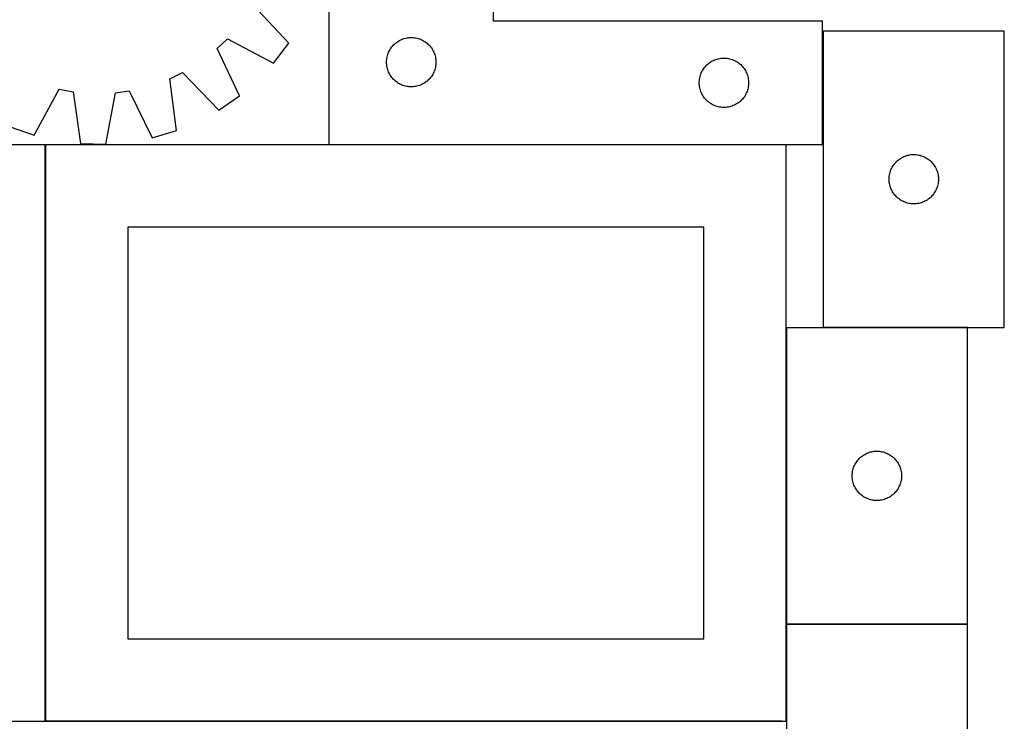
# Model space of a CAD drawing. Header units: millimetres. Extents: x 7 to 1493, y 7 to 2993.
# Tile 8 of 12: x 895 to 1493, y 1763 to 2189. Entities that reach past the tile are written whole.
import ezdxf

# ---------------------------------------------------------------- set-up
doc = ezdxf.new("R2010")
doc.units = ezdxf.units.MM
doc.layers.add('COMMON', color=5, linetype='CONTINUOUS', true_color=0x0000ff)
doc.layers.add('CUT', color=7, linetype='CONTINUOUS', true_color=0x000000)

msp = doc.modelspace()

# ---------------------------------------------------------------- linework, layer by layer
at = {"layer": 'COMMON'}
for p, q in [((910.617626, 1762.823825), (910.617626, 2112.823825)), ((1360.817626, 2001.772524), (1360.817626, 1821.772524)), ((1470.917627, 2001.872525), (1383.360281, 2001.872525)), ((1360.817626, 1821.572523), (1360.817626, 1762.823825)), ((1470.917627, 1821.672524), (1360.917627, 1821.672524)), ((1358.249577, 1762.723825), (910.717626, 1762.723825))]:
    msp.add_line(p, q, dxfattribs=at)
at = {"layer": 'CUT'}
for p, q in [((1082.980834, 2363.055924), (1082.980834, 2113.055924)), ((1182.980834, 2188.055924), (1182.980834, 2363.055924)), ((1058.676678, 2174.618736), (1036.858866, 2197.704615)), ((1382.980834, 2188.055924), (1182.980834, 2188.055924)), ((1382.980834, 2113.055924), (1382.980834, 2188.055924)), ((1129.535518, 2177.65489), (1130.291623, 2177.812893)), ((1130.291623, 2177.812893), (1131.054859, 2177.931764)), ((1131.054859, 2177.931764), (1131.823202, 2178.011187)), ((1131.823202, 2178.011187), (1132.594615, 2178.050951)), ((1132.594615, 2178.050951), (1133.367053, 2178.050951)), ((1133.367053, 2178.050951), (1134.138466, 2178.011187)), ((1134.138466, 2178.011187), (1134.906809, 2177.931764)), ((1134.906809, 2177.931764), (1135.670045, 2177.812893)), ((1135.670045, 2177.812893), (1136.42615, 2177.65489)), ((1383.360281, 2181.972525), (1383.360281, 2001.972525)), ((1493.360281, 2181.972525), (1383.360281, 2181.972525)), ((1493.360281, 2001.972525), (1493.360281, 2181.972525)), ((1015.103397, 2171.361373), (1021.302517, 2177.285077)), ((1021.302517, 2177.285077), (1049.352596, 2162.37978)), ((1049.352596, 2162.37978), (1058.676678, 2174.618736)), ((1120.755409, 2171.747241), (1121.219037, 2172.365066)), ((1121.219037, 2172.365066), (1121.713855, 2172.958206)), ((1121.713855, 2172.958206), (1122.238551, 2173.525086)), ((1122.238551, 2173.525086), (1122.791734, 2174.064205)), ((1122.791734, 2174.064205), (1123.371936, 2174.574131)), ((1123.371936, 2174.574131), (1123.97762, 2175.053513)), ((1123.97762, 2175.053513), (1124.607178, 2175.501079)), ((1124.607178, 2175.501079), (1125.258942, 2175.915643)), ((1125.258942, 2175.915643), (1125.931183, 2176.296106)), ((1125.931183, 2176.296106), (1126.622118, 2176.641458)), ((1126.622118, 2176.641458), (1127.329916, 2176.950784)), ((1127.329916, 2176.950784), (1128.052698, 2177.223263)), ((1128.052698, 2177.223263), (1128.78855, 2177.458172)), ((1128.78855, 2177.458172), (1129.535518, 2177.65489)), ((1136.42615, 2177.65489), (1137.173119, 2177.458172)), ((1137.173119, 2177.458172), (1137.90897, 2177.223263)), ((1137.90897, 2177.223263), (1138.631752, 2176.950784)), ((1138.631752, 2176.950784), (1139.33955, 2176.641458)), ((1139.33955, 2176.641458), (1140.030485, 2176.296106)), ((1140.030485, 2176.296106), (1140.702726, 2175.915643)), ((1140.702726, 2175.915643), (1141.35449, 2175.501079)), ((1141.35449, 2175.501079), (1141.984048, 2175.053513)), ((1141.984048, 2175.053513), (1142.589732, 2174.574131)), ((1142.589732, 2174.574131), (1143.169934, 2174.064205)), ((1143.169934, 2174.064205), (1143.723117, 2173.525086)), ((1143.723117, 2173.525086), (1144.247813, 2172.958206)), ((1144.247813, 2172.958206), (1144.742631, 2172.365066)), ((1144.742631, 2172.365066), (1145.206259, 2171.747241)), ((1028.71944, 2142.663322), (1015.103397, 2171.361373)), ((1118.159516, 2165.364283), (1118.297999, 2166.124205)), ((1118.297999, 2166.124205), (1118.475418, 2166.875991)), ((1118.475418, 2166.875991), (1118.691303, 2167.617647)), ((1118.691303, 2167.617647), (1118.945082, 2168.347205)), ((1118.945082, 2168.347205), (1119.236081, 2169.062733)), ((1119.236081, 2169.062733), (1119.563528, 2169.762331)), ((1119.563528, 2169.762331), (1119.926555, 2170.444145)), ((1119.926555, 2170.444145), (1120.324201, 2171.106367)), ((1120.324201, 2171.106367), (1120.755409, 2171.747241)), ((1145.206259, 2171.747241), (1145.637467, 2171.106367)), ((1145.637467, 2171.106367), (1146.035113, 2170.444145)), ((1146.035113, 2170.444145), (1146.39814, 2169.762331)), ((1146.39814, 2169.762331), (1146.725588, 2169.062733)), ((1146.725588, 2169.062733), (1147.016586, 2168.347205)), ((1147.016586, 2168.347205), (1147.270365, 2167.617647)), ((1147.270365, 2167.617647), (1147.48625, 2166.875991)), ((1147.48625, 2166.875991), (1147.663669, 2166.124205)), ((1147.663669, 2166.124205), (1147.802153, 2165.364283)), ((1117.980834, 2163.055924), (1118.000723, 2163.828105)), ((1118.000723, 2162.283743), (1117.980834, 2163.055924)), ((1118.000723, 2163.828105), (1118.060336, 2164.598239)), ((1118.060336, 2161.513609), (1118.000723, 2162.283743)), ((1118.060336, 2164.598239), (1118.159516, 2165.364283)), ((1118.159516, 2160.747565), (1118.060336, 2161.513609)), ((1118.297999, 2159.987643), (1118.159516, 2160.747565)), ((1118.475418, 2159.235857), (1118.297999, 2159.987643)), ((1147.663669, 2159.987643), (1147.48625, 2159.235857)), ((1147.802153, 2160.747565), (1147.663669, 2159.987643)), ((1147.802153, 2165.364283), (1147.901332, 2164.598239)), ((1147.901332, 2161.513609), (1147.802153, 2160.747565)), ((1147.901332, 2164.598239), (1147.960945, 2163.828105)), ((1147.960945, 2162.283743), (1147.901332, 2161.513609)), ((1147.960945, 2163.828105), (1147.980834, 2163.055924)), ((1147.980834, 2163.055924), (1147.960945, 2162.283743)), ((1310.755409, 2159.247241), (1311.219037, 2159.865066)), ((1311.219037, 2159.865066), (1311.713855, 2160.458206)), ((1311.713855, 2160.458206), (1312.238551, 2161.025086)), ((1312.238551, 2161.025086), (1312.791734, 2161.564205)), ((1312.791734, 2161.564205), (1313.371936, 2162.074131)), ((1313.371936, 2162.074131), (1313.97762, 2162.553513)), ((1313.97762, 2162.553513), (1314.607178, 2163.001079)), ((1314.607178, 2163.001079), (1315.258942, 2163.415643)), ((1315.258942, 2163.415643), (1315.931183, 2163.796106)), ((1315.931183, 2163.796106), (1316.622118, 2164.141458)), ((1316.622118, 2164.141458), (1317.329916, 2164.450784)), ((1317.329916, 2164.450784), (1318.052698, 2164.723263)), ((1318.052698, 2164.723263), (1318.78855, 2164.958172)), ((1318.78855, 2164.958172), (1319.535518, 2165.15489)), ((1319.535518, 2165.15489), (1320.291623, 2165.312893)), ((1320.291623, 2165.312893), (1321.054859, 2165.431764)), ((1321.054859, 2165.431764), (1321.823202, 2165.511187)), ((1321.823202, 2165.511187), (1322.594615, 2165.550951)), ((1322.594615, 2165.550951), (1323.367053, 2165.550951)), ((1323.367053, 2165.550951), (1324.138466, 2165.511187)), ((1324.138466, 2165.511187), (1324.906809, 2165.431764)), ((1324.906809, 2165.431764), (1325.670045, 2165.312893)), ((1325.670045, 2165.312893), (1326.42615, 2165.15489)), ((1326.42615, 2165.15489), (1327.173119, 2164.958172)), ((1327.173119, 2164.958172), (1327.90897, 2164.723263)), ((1327.90897, 2164.723263), (1328.631752, 2164.450784)), ((1328.631752, 2164.450784), (1329.33955, 2164.141458)), ((1329.33955, 2164.141458), (1330.030485, 2163.796106)), ((1330.030485, 2163.796106), (1330.702726, 2163.415643)), ((1330.702726, 2163.415643), (1331.35449, 2163.001079)), ((1331.35449, 2163.001079), (1331.984048, 2162.553513)), ((1331.984048, 2162.553513), (1332.589732, 2162.074131)), ((1332.589732, 2162.074131), (1333.169934, 2161.564205)), ((1333.169934, 2161.564205), (1333.723117, 2161.025086)), ((1333.723117, 2161.025086), (1334.247813, 2160.458206)), ((1334.247813, 2160.458206), (1334.742631, 2159.865066)), ((1334.742631, 2159.865066), (1335.206259, 2159.247241)), ((986.272206, 2153.03027), (993.998446, 2156.748414)), ((993.998446, 2156.748414), (1016.069666, 2133.904684)), ((1118.691303, 2158.494202), (1118.475418, 2159.235857)), ((1118.945082, 2157.764643), (1118.691303, 2158.494202)), ((1119.236081, 2157.049115), (1118.945082, 2157.764643)), ((1119.563528, 2156.349517), (1119.236081, 2157.049115)), ((1119.926555, 2155.667703), (1119.563528, 2156.349517)), ((1120.324201, 2155.005481), (1119.926555, 2155.667703)), ((1120.755409, 2154.364608), (1120.324201, 2155.005481)), ((1121.219037, 2153.746782), (1120.755409, 2154.364608)), ((1145.206259, 2154.364608), (1144.742631, 2153.746782)), ((1145.637467, 2155.005481), (1145.206259, 2154.364608)), ((1146.035113, 2155.667703), (1145.637467, 2155.005481)), ((1146.39814, 2156.349517), (1146.035113, 2155.667703)), ((1146.725588, 2157.049115), (1146.39814, 2156.349517)), ((1147.016586, 2157.764643), (1146.725588, 2157.049115)), ((1147.270365, 2158.494202), (1147.016586, 2157.764643)), ((1147.48625, 2159.235857), (1147.270365, 2158.494202)), ((1308.297999, 2153.624205), (1308.475418, 2154.375991)), ((1308.475418, 2154.375991), (1308.691303, 2155.117647)), ((1308.691303, 2155.117647), (1308.945082, 2155.847205)), ((1308.945082, 2155.847205), (1309.236081, 2156.562733)), ((1309.236081, 2156.562733), (1309.563528, 2157.262331)), ((1309.563528, 2157.262331), (1309.926555, 2157.944145)), ((1309.926555, 2157.944145), (1310.324201, 2158.606367)), ((1310.324201, 2158.606367), (1310.755409, 2159.247241)), ((1335.206259, 2159.247241), (1335.637467, 2158.606367)), ((1335.637467, 2158.606367), (1336.035113, 2157.944145)), ((1336.035113, 2157.944145), (1336.39814, 2157.262331)), ((1336.39814, 2157.262331), (1336.725588, 2156.562733)), ((1336.725588, 2156.562733), (1337.016586, 2155.847205)), ((1337.016586, 2155.847205), (1337.270365, 2155.117647)), ((1337.270365, 2155.117647), (1337.48625, 2154.375991)), ((1337.48625, 2154.375991), (1337.663669, 2153.624205)), ((990.353648, 2121.529213), (986.272206, 2153.03027)), ((1121.713855, 2153.153642), (1121.219037, 2153.746782)), ((1122.238551, 2152.586762), (1121.713855, 2153.153642)), ((1122.791734, 2152.047644), (1122.238551, 2152.586762)), ((1123.371936, 2151.537717), (1122.791734, 2152.047644)), ((1123.97762, 2151.058335), (1123.371936, 2151.537717)), ((1124.607178, 2150.610769), (1123.97762, 2151.058335)), ((1125.258942, 2150.196205), (1124.607178, 2150.610769)), ((1125.931183, 2149.815742), (1125.258942, 2150.196205)), ((1126.622118, 2149.47039), (1125.931183, 2149.815742)), ((1127.329916, 2149.161065), (1126.622118, 2149.47039)), ((1128.052698, 2148.888586), (1127.329916, 2149.161065)), ((1128.78855, 2148.653676), (1128.052698, 2148.888586)), ((1129.535518, 2148.456958), (1128.78855, 2148.653676)), ((1130.291623, 2148.298955), (1129.535518, 2148.456958)), ((1131.054859, 2148.180084), (1130.291623, 2148.298955)), ((1131.823202, 2148.100661), (1131.054859, 2148.180084)), ((1132.594615, 2148.060897), (1131.823202, 2148.100661)), ((1133.367053, 2148.060897), (1132.594615, 2148.060897)), ((1134.138466, 2148.100661), (1133.367053, 2148.060897)), ((1134.906809, 2148.180084), (1134.138466, 2148.100661)), ((1135.670045, 2148.298955), (1134.906809, 2148.180084)), ((1136.42615, 2148.456958), (1135.670045, 2148.298955)), ((1137.173119, 2148.653676), (1136.42615, 2148.456958)), ((1137.90897, 2148.888586), (1137.173119, 2148.653676)), ((1138.631752, 2149.161065), (1137.90897, 2148.888586)), ((1139.33955, 2149.47039), (1138.631752, 2149.161065)), ((1140.030485, 2149.815742), (1139.33955, 2149.47039)), ((1140.702726, 2150.196205), (1140.030485, 2149.815742)), ((1141.35449, 2150.610769), (1140.702726, 2150.196205)), ((1141.984048, 2151.058335), (1141.35449, 2150.610769)), ((1142.589732, 2151.537717), (1141.984048, 2151.058335)), ((1143.169934, 2152.047644), (1142.589732, 2151.537717)), ((1143.723117, 2152.586762), (1143.169934, 2152.047644)), ((1144.247813, 2153.153642), (1143.723117, 2152.586762)), ((1144.742631, 2153.746782), (1144.247813, 2153.153642)), ((1307.980834, 2150.555924), (1308.000723, 2151.328105)), ((1308.000723, 2149.783743), (1307.980834, 2150.555924)), ((1308.000723, 2151.328105), (1308.060336, 2152.098239)), ((1308.060336, 2149.013609), (1308.000723, 2149.783743)), ((1308.060336, 2152.098239), (1308.159516, 2152.864283)), ((1308.159516, 2148.247565), (1308.060336, 2149.013609)), ((1308.159516, 2152.864283), (1308.297999, 2153.624205)), ((1308.297999, 2147.487643), (1308.159516, 2148.247565)), ((1337.663669, 2153.624205), (1337.802153, 2152.864283)), ((1337.802153, 2148.247565), (1337.663669, 2147.487643)), ((1337.802153, 2152.864283), (1337.901332, 2152.098239)), ((1337.901332, 2149.013609), (1337.802153, 2148.247565)), ((1337.901332, 2152.098239), (1337.960945, 2151.328105)), ((1337.960945, 2149.783743), (1337.901332, 2149.013609)), ((1337.960945, 2151.328105), (1337.980834, 2150.555924)), ((1337.980834, 2150.555924), (1337.960945, 2149.783743)), ((903.873917, 2118.738157), (919.087818, 2146.622058)), ((919.087818, 2146.622058), (927.523947, 2145.08873)), ((927.523947, 2145.08873), (931.952731, 2113.634627)), ((947.334812, 2113.285163), (953.187493, 2144.505684)), ((953.187493, 2144.505684), (961.684553, 2145.654309)), ((961.684553, 2145.654309), (975.616429, 2117.108248)), ((1016.069666, 2133.904684), (1028.71944, 2142.663322)), ((1308.475418, 2146.735857), (1308.297999, 2147.487643)), ((1308.691303, 2145.994202), (1308.475418, 2146.735857)), ((1308.945082, 2145.264643), (1308.691303, 2145.994202)), ((1309.236081, 2144.549115), (1308.945082, 2145.264643)), ((1309.563528, 2143.849517), (1309.236081, 2144.549115)), ((1309.926555, 2143.167703), (1309.563528, 2143.849517)), ((1310.324201, 2142.505481), (1309.926555, 2143.167703)), ((1310.755409, 2141.864608), (1310.324201, 2142.505481)), ((1335.637467, 2142.505481), (1335.206259, 2141.864608)), ((1336.035113, 2143.167703), (1335.637467, 2142.505481)), ((1336.39814, 2143.849517), (1336.035113, 2143.167703)), ((1336.725588, 2144.549115), (1336.39814, 2143.849517)), ((1337.016586, 2145.264643), (1336.725588, 2144.549115)), ((1337.270365, 2145.994202), (1337.016586, 2145.264643)), ((1337.48625, 2146.735857), (1337.270365, 2145.994202)), ((1337.663669, 2147.487643), (1337.48625, 2146.735857)), ((1311.219037, 2141.246782), (1310.755409, 2141.864608)), ((1311.713855, 2140.653642), (1311.219037, 2141.246782)), ((1312.238551, 2140.086762), (1311.713855, 2140.653642)), ((1312.791734, 2139.547644), (1312.238551, 2140.086762)), ((1313.371936, 2139.037717), (1312.791734, 2139.547644)), ((1313.97762, 2138.558335), (1313.371936, 2139.037717)), ((1314.607178, 2138.110769), (1313.97762, 2138.558335)), ((1315.258942, 2137.696205), (1314.607178, 2138.110769)), ((1315.931183, 2137.315742), (1315.258942, 2137.696205)), ((1316.622118, 2136.97039), (1315.931183, 2137.315742)), ((1317.329916, 2136.661065), (1316.622118, 2136.97039)), ((1318.052698, 2136.388586), (1317.329916, 2136.661065)), ((1318.78855, 2136.153676), (1318.052698, 2136.388586)), ((1319.535518, 2135.956958), (1318.78855, 2136.153676)), ((1320.291623, 2135.798955), (1319.535518, 2135.956958)), ((1326.42615, 2135.956958), (1325.670045, 2135.798955)), ((1327.173119, 2136.153676), (1326.42615, 2135.956958)), ((1327.90897, 2136.388586), (1327.173119, 2136.153676)), ((1328.631752, 2136.661065), (1327.90897, 2136.388586)), ((1329.33955, 2136.97039), (1328.631752, 2136.661065)), ((1330.030485, 2137.315742), (1329.33955, 2136.97039)), ((1330.702726, 2137.696205), (1330.030485, 2137.315742)), ((1331.35449, 2138.110769), (1330.702726, 2137.696205)), ((1331.984048, 2138.558335), (1331.35449, 2138.110769)), ((1332.589732, 2139.037717), (1331.984048, 2138.558335)), ((1333.169934, 2139.547644), (1332.589732, 2139.037717)), ((1333.723117, 2140.086762), (1333.169934, 2139.547644)), ((1334.247813, 2140.653642), (1333.723117, 2140.086762)), ((1334.742631, 2141.246782), (1334.247813, 2140.653642)), ((1335.206259, 2141.864608), (1334.742631, 2141.246782)), ((1321.054859, 2135.680084), (1320.291623, 2135.798955)), ((1321.823202, 2135.600661), (1321.054859, 2135.680084)), ((1322.594615, 2135.560897), (1321.823202, 2135.600661)), ((1323.367053, 2135.560897), (1322.594615, 2135.560897)), ((1324.138466, 2135.600661), (1323.367053, 2135.560897)), ((1324.906809, 2135.680084), (1324.138466, 2135.600661)), ((1325.670045, 2135.798955), (1324.906809, 2135.680084)), ((889.352679, 2123.823841), (903.873917, 2118.738157)), ((975.616429, 2117.108248), (990.353648, 2121.529213)), ((910.517625, 2112.823825), (460.517625, 2112.823825)), ((910.517625, 1762.823825), (910.517625, 2112.823825)), ((1360.717626, 2112.823825), (910.717626, 2112.823825)), ((910.717626, 2112.823825), (910.717626, 1762.823825)), ((931.952731, 2113.634627), (947.334812, 2113.285163)), ((1082.980834, 2113.055924), (1382.980834, 2113.055924)), ((1360.717626, 1762.823825), (1360.717626, 2112.823825)), ((1432.353472, 2105.717279), (1433.068999, 2106.008277)), ((1433.068999, 2106.008277), (1433.798558, 2106.262056)), ((1433.798558, 2106.262056), (1434.540214, 2106.477941)), ((1434.540214, 2106.477941), (1435.292, 2106.65536)), ((1435.292, 2106.65536), (1436.051922, 2106.793843)), ((1436.051922, 2106.793843), (1436.817966, 2106.893023)), ((1436.817966, 2106.893023), (1437.588099, 2106.952636)), ((1437.588099, 2106.952636), (1438.360281, 2106.972525)), ((1438.360281, 2106.972525), (1439.132462, 2106.952636)), ((1439.132462, 2106.952636), (1439.902596, 2106.893023)), ((1439.902596, 2106.893023), (1440.668639, 2106.793843)), ((1440.668639, 2106.793843), (1441.428562, 2106.65536)), ((1441.428562, 2106.65536), (1442.180347, 2106.477941)), ((1442.180347, 2106.477941), (1442.922003, 2106.262056)), ((1442.922003, 2106.262056), (1443.651562, 2106.008277)), ((1443.651562, 2106.008277), (1444.367089, 2105.717279)), ((1425.500561, 2099.694417), (1425.915125, 2100.346181)), ((1425.915125, 2100.346181), (1426.362692, 2100.975739)), ((1426.362692, 2100.975739), (1426.842074, 2101.581423)), ((1426.842074, 2101.581423), (1427.352, 2102.161625)), ((1427.352, 2102.161625), (1427.891118, 2102.714808)), ((1427.891118, 2102.714808), (1428.457999, 2103.239504)), ((1428.457999, 2103.239504), (1429.051138, 2103.734322)), ((1429.051138, 2103.734322), (1429.668964, 2104.19795)), ((1429.668964, 2104.19795), (1430.309838, 2104.629158)), ((1430.309838, 2104.629158), (1430.97206, 2105.026804)), ((1430.97206, 2105.026804), (1431.653874, 2105.389831)), ((1431.653874, 2105.389831), (1432.353472, 2105.717279)), ((1444.367089, 2105.717279), (1445.066688, 2105.389831)), ((1445.066688, 2105.389831), (1445.748502, 2105.026804)), ((1445.748502, 2105.026804), (1446.410724, 2104.629158)), ((1446.410724, 2104.629158), (1447.051597, 2104.19795)), ((1447.051597, 2104.19795), (1447.669423, 2103.734322)), ((1447.669423, 2103.734322), (1448.262562, 2103.239504)), ((1448.262562, 2103.239504), (1448.829443, 2102.714808)), ((1448.829443, 2102.714808), (1449.368561, 2102.161625)), ((1449.368561, 2102.161625), (1449.878487, 2101.581423)), ((1449.878487, 2101.581423), (1450.357869, 2100.975739)), ((1450.357869, 2100.975739), (1450.805436, 2100.346181)), ((1450.805436, 2100.346181), (1451.22, 2099.694417)), ((1423.484441, 2093.8985), (1423.603311, 2094.661736)), ((1423.603311, 2094.661736), (1423.761315, 2095.417841)), ((1423.761315, 2095.417841), (1423.958033, 2096.164809)), ((1423.958033, 2096.164809), (1424.192942, 2096.900661)), ((1424.192942, 2096.900661), (1424.465421, 2097.623443)), ((1424.465421, 2097.623443), (1424.774747, 2098.331241)), ((1424.774747, 2098.331241), (1425.120099, 2099.022176)), ((1425.120099, 2099.022176), (1425.500561, 2099.694417)), ((1451.22, 2099.694417), (1451.600463, 2099.022176)), ((1451.600463, 2099.022176), (1451.945815, 2098.331241)), ((1451.945815, 2098.331241), (1452.25514, 2097.623443)), ((1452.25514, 2097.623443), (1452.527619, 2096.900661)), ((1452.527619, 2096.900661), (1452.762529, 2096.164809)), ((1452.762529, 2096.164809), (1452.959246, 2095.417841)), ((1452.959246, 2095.417841), (1453.11725, 2094.661736)), ((1453.11725, 2094.661736), (1453.236121, 2093.8985)), ((1423.365254, 2092.358744), (1423.405018, 2093.130157)), ((1423.365254, 2091.586306), (1423.365254, 2092.358744)), ((1423.405018, 2090.814893), (1423.365254, 2091.586306)), ((1423.405018, 2093.130157), (1423.484441, 2093.8985)), ((1423.484441, 2090.04655), (1423.405018, 2090.814893)), ((1423.603311, 2089.283314), (1423.484441, 2090.04655)), ((1423.761315, 2088.527209), (1423.603311, 2089.283314)), ((1423.958033, 2087.78024), (1423.761315, 2088.527209)), ((1452.959246, 2088.527209), (1452.762529, 2087.78024)), ((1453.11725, 2089.283314), (1452.959246, 2088.527209)), ((1453.236121, 2090.04655), (1453.11725, 2089.283314)), ((1453.236121, 2093.8985), (1453.315544, 2093.130157)), ((1453.315544, 2090.814893), (1453.236121, 2090.04655)), ((1453.315544, 2093.130157), (1453.355308, 2092.358744)), ((1453.355308, 2091.586306), (1453.315544, 2090.814893)), ((1453.355308, 2092.358744), (1453.355308, 2091.586306)), ((1424.192942, 2087.044389), (1423.958033, 2087.78024)), ((1424.465421, 2086.321607), (1424.192942, 2087.044389)), ((1424.774747, 2085.613809), (1424.465421, 2086.321607)), ((1425.120099, 2084.922874), (1424.774747, 2085.613809)), ((1425.500561, 2084.250633), (1425.120099, 2084.922874)), ((1425.915125, 2083.598869), (1425.500561, 2084.250633)), ((1426.362692, 2082.969311), (1425.915125, 2083.598869)), ((1426.842074, 2082.363627), (1426.362692, 2082.969311)), ((1427.352, 2081.783425), (1426.842074, 2082.363627)), ((1449.878487, 2082.363627), (1449.368561, 2081.783425)), ((1450.357869, 2082.969311), (1449.878487, 2082.363627)), ((1450.805436, 2083.598869), (1450.357869, 2082.969311)), ((1451.22, 2084.250633), (1450.805436, 2083.598869)), ((1451.600463, 2084.922874), (1451.22, 2084.250633)), ((1451.945815, 2085.613809), (1451.600463, 2084.922874)), ((1452.25514, 2086.321607), (1451.945815, 2085.613809)), ((1452.527619, 2087.044389), (1452.25514, 2086.321607)), ((1452.762529, 2087.78024), (1452.527619, 2087.044389)), ((1427.891118, 2081.230242), (1427.352, 2081.783425)), ((1428.457999, 2080.705546), (1427.891118, 2081.230242)), ((1429.051138, 2080.210728), (1428.457999, 2080.705546)), ((1429.668964, 2079.7471), (1429.051138, 2080.210728)), ((1430.309838, 2079.315892), (1429.668964, 2079.7471)), ((1430.97206, 2078.918246), (1430.309838, 2079.315892)), ((1431.653874, 2078.555219), (1430.97206, 2078.918246)), ((1432.353472, 2078.227771), (1431.653874, 2078.555219)), ((1433.068999, 2077.936773), (1432.353472, 2078.227771)), ((1433.798558, 2077.682994), (1433.068999, 2077.936773)), ((1434.540214, 2077.467109), (1433.798558, 2077.682994)), ((1435.292, 2077.28969), (1434.540214, 2077.467109)), ((1436.051922, 2077.151207), (1435.292, 2077.28969)), ((1436.817966, 2077.052027), (1436.051922, 2077.151207)), ((1437.588099, 2076.992414), (1436.817966, 2077.052027)), ((1438.360281, 2076.972525), (1437.588099, 2076.992414)), ((1439.132462, 2076.992414), (1438.360281, 2076.972525)), ((1439.902596, 2077.052027), (1439.132462, 2076.992414)), ((1440.668639, 2077.151207), (1439.902596, 2077.052027)), ((1441.428562, 2077.28969), (1440.668639, 2077.151207)), ((1442.180347, 2077.467109), (1441.428562, 2077.28969)), ((1442.922003, 2077.682994), (1442.180347, 2077.467109)), ((1443.651562, 2077.936773), (1442.922003, 2077.682994)), ((1444.367089, 2078.227771), (1443.651562, 2077.936773)), ((1445.066688, 2078.555219), (1444.367089, 2078.227771)), ((1445.748502, 2078.918246), (1445.066688, 2078.555219)), ((1446.410724, 2079.315892), (1445.748502, 2078.918246)), ((1447.051597, 2079.7471), (1446.410724, 2079.315892)), ((1447.669423, 2080.210728), (1447.051597, 2079.7471)), ((1448.262562, 2080.705546), (1447.669423, 2080.210728)), ((1448.829443, 2081.230242), (1448.262562, 2080.705546)), ((1449.368561, 2081.783425), (1448.829443, 2081.230242)), ((1310.717626, 2062.823825), (960.717626, 2062.823825)), ((960.717626, 2062.823825), (960.717626, 1812.823825)), ((1310.717626, 1812.823825), (1310.717626, 2062.823825)), ((1470.917627, 2001.772524), (1360.917627, 2001.772524)), ((1360.917627, 2001.772524), (1360.917627, 1821.772524)), ((1383.360281, 2001.972525), (1493.360281, 2001.972525)), ((1470.917627, 1821.772524), (1470.917627, 2001.772524)), ((1412.849346, 1926.455359), (1413.609269, 1926.593842)), ((1413.609269, 1926.593842), (1414.375313, 1926.693022)), ((1414.375313, 1926.693022), (1415.145446, 1926.752635)), ((1415.145446, 1926.752635), (1415.917627, 1926.772524)), ((1415.917627, 1926.772524), (1416.689809, 1926.752635)), ((1416.689809, 1926.752635), (1417.459942, 1926.693022)), ((1417.459942, 1926.693022), (1418.225986, 1926.593842)), ((1418.225986, 1926.593842), (1418.985908, 1926.455359)), ((1403.472472, 1920.14618), (1403.920039, 1920.775738)), ((1403.920039, 1920.775738), (1404.399421, 1921.381422)), ((1404.399421, 1921.381422), (1404.909347, 1921.961624)), ((1404.909347, 1921.961624), (1405.448465, 1922.514807)), ((1405.448465, 1922.514807), (1406.015346, 1923.039503)), ((1406.015346, 1923.039503), (1406.608485, 1923.534321)), ((1406.608485, 1923.534321), (1407.226311, 1923.997949)), ((1407.226311, 1923.997949), (1407.867185, 1924.429157)), ((1407.867185, 1924.429157), (1408.529406, 1924.826803)), ((1408.529406, 1924.826803), (1409.211221, 1925.18983)), ((1409.211221, 1925.18983), (1409.910819, 1925.517278)), ((1409.910819, 1925.517278), (1410.626346, 1925.808276)), ((1410.626346, 1925.808276), (1411.355905, 1926.062055)), ((1411.355905, 1926.062055), (1412.097561, 1926.27794)), ((1412.097561, 1926.27794), (1412.849346, 1926.455359)), ((1418.985908, 1926.455359), (1419.737694, 1926.27794)), ((1419.737694, 1926.27794), (1420.47935, 1926.062055)), ((1420.47935, 1926.062055), (1421.208909, 1925.808276)), ((1421.208909, 1925.808276), (1421.924436, 1925.517278)), ((1421.924436, 1925.517278), (1422.624034, 1925.18983)), ((1422.624034, 1925.18983), (1423.305848, 1924.826803)), ((1423.305848, 1924.826803), (1423.96807, 1924.429157)), ((1423.96807, 1924.429157), (1424.608944, 1923.997949)), ((1424.608944, 1923.997949), (1425.22677, 1923.534321)), ((1425.22677, 1923.534321), (1425.819909, 1923.039503)), ((1425.819909, 1923.039503), (1426.38679, 1922.514807)), ((1426.38679, 1922.514807), (1426.925908, 1921.961624)), ((1426.925908, 1921.961624), (1427.435834, 1921.381422)), ((1427.435834, 1921.381422), (1427.915216, 1920.775738)), ((1427.915216, 1920.775738), (1428.362783, 1920.14618)), ((1401.160658, 1914.461735), (1401.318662, 1915.21784)), ((1401.318662, 1915.21784), (1401.515379, 1915.964808)), ((1401.515379, 1915.964808), (1401.750289, 1916.70066)), ((1401.750289, 1916.70066), (1402.022768, 1917.423442)), ((1402.022768, 1917.423442), (1402.332094, 1918.13124)), ((1402.332094, 1918.13124), (1402.677445, 1918.822175)), ((1402.677445, 1918.822175), (1403.057908, 1919.494416)), ((1403.057908, 1919.494416), (1403.472472, 1920.14618)), ((1428.362783, 1920.14618), (1428.777347, 1919.494416)), ((1428.777347, 1919.494416), (1429.157809, 1918.822175)), ((1429.157809, 1918.822175), (1429.503161, 1918.13124)), ((1429.503161, 1918.13124), (1429.812487, 1917.423442)), ((1429.812487, 1917.423442), (1430.084966, 1916.70066)), ((1430.084966, 1916.70066), (1430.319876, 1915.964808)), ((1430.319876, 1915.964808), (1430.516593, 1915.21784)), ((1430.516593, 1915.21784), (1430.674597, 1914.461735)), ((1400.9226, 1912.158743), (1400.962365, 1912.930156)), ((1400.9226, 1911.386305), (1400.9226, 1912.158743)), ((1400.962365, 1910.614892), (1400.9226, 1911.386305)), ((1400.962365, 1912.930156), (1401.041787, 1913.698499)), ((1401.041787, 1909.846549), (1400.962365, 1910.614892)), ((1401.041787, 1913.698499), (1401.160658, 1914.461735)), ((1401.160658, 1909.083313), (1401.041787, 1909.846549)), ((1401.318662, 1908.327208), (1401.160658, 1909.083313)), ((1430.674597, 1909.083313), (1430.516593, 1908.327208)), ((1430.674597, 1914.461735), (1430.793468, 1913.698499)), ((1430.793468, 1909.846549), (1430.674597, 1909.083313)), ((1430.793468, 1913.698499), (1430.87289, 1912.930156)), ((1430.87289, 1910.614892), (1430.793468, 1909.846549)), ((1430.87289, 1912.930156), (1430.912654, 1912.158743)), ((1430.912654, 1911.386305), (1430.87289, 1910.614892)), ((1430.912654, 1912.158743), (1430.912654, 1911.386305)), ((1401.515379, 1907.580239), (1401.318662, 1908.327208)), ((1401.750289, 1906.844388), (1401.515379, 1907.580239)), ((1402.022768, 1906.121606), (1401.750289, 1906.844388)), ((1402.332094, 1905.413808), (1402.022768, 1906.121606)), ((1402.677445, 1904.722873), (1402.332094, 1905.413808)), ((1403.057908, 1904.050632), (1402.677445, 1904.722873)), ((1403.472472, 1903.398868), (1403.057908, 1904.050632)), ((1403.920039, 1902.76931), (1403.472472, 1903.398868)), ((1404.399421, 1902.163626), (1403.920039, 1902.76931)), ((1427.915216, 1902.76931), (1427.435834, 1902.163626)), ((1428.362783, 1903.398868), (1427.915216, 1902.76931)), ((1428.777347, 1904.050632), (1428.362783, 1903.398868)), ((1429.157809, 1904.722873), (1428.777347, 1904.050632)), ((1429.503161, 1905.413808), (1429.157809, 1904.722873)), ((1429.812487, 1906.121606), (1429.503161, 1905.413808)), ((1430.084966, 1906.844388), (1429.812487, 1906.121606)), ((1430.319876, 1907.580239), (1430.084966, 1906.844388)), ((1430.516593, 1908.327208), (1430.319876, 1907.580239)), ((1404.909347, 1901.583424), (1404.399421, 1902.163626)), ((1405.448465, 1901.030241), (1404.909347, 1901.583424)), ((1406.015346, 1900.505545), (1405.448465, 1901.030241)), ((1406.608485, 1900.010727), (1406.015346, 1900.505545)), ((1407.226311, 1899.547099), (1406.608485, 1900.010727)), ((1407.867185, 1899.115891), (1407.226311, 1899.547099)), ((1408.529406, 1898.718245), (1407.867185, 1899.115891)), ((1409.211221, 1898.355218), (1408.529406, 1898.718245)), ((1409.910819, 1898.02777), (1409.211221, 1898.355218)), ((1410.626346, 1897.736772), (1409.910819, 1898.02777)), ((1411.355905, 1897.482993), (1410.626346, 1897.736772)), ((1412.097561, 1897.267108), (1411.355905, 1897.482993)), ((1412.849346, 1897.089689), (1412.097561, 1897.267108)), ((1413.609269, 1896.951206), (1412.849346, 1897.089689)), ((1414.375313, 1896.852026), (1413.609269, 1896.951206)), ((1415.145446, 1896.792413), (1414.375313, 1896.852026)), ((1415.917627, 1896.772524), (1415.145446, 1896.792413)), ((1416.689809, 1896.792413), (1415.917627, 1896.772524)), ((1417.459942, 1896.852026), (1416.689809, 1896.792413)), ((1418.225986, 1896.951206), (1417.459942, 1896.852026)), ((1418.985908, 1897.089689), (1418.225986, 1896.951206)), ((1419.737694, 1897.267108), (1418.985908, 1897.089689)), ((1420.47935, 1897.482993), (1419.737694, 1897.267108)), ((1421.208909, 1897.736772), (1420.47935, 1897.482993)), ((1421.924436, 1898.02777), (1421.208909, 1897.736772)), ((1422.624034, 1898.355218), (1421.924436, 1898.02777)), ((1423.305848, 1898.718245), (1422.624034, 1898.355218)), ((1423.96807, 1899.115891), (1423.305848, 1898.718245)), ((1424.608944, 1899.547099), (1423.96807, 1899.115891)), ((1425.22677, 1900.010727), (1424.608944, 1899.547099)), ((1425.819909, 1900.505545), (1425.22677, 1900.010727)), ((1426.38679, 1901.030241), (1425.819909, 1900.505545)), ((1426.925908, 1901.583424), (1426.38679, 1901.030241)), ((1427.435834, 1902.163626), (1426.925908, 1901.583424)), ((1360.917627, 1821.772524), (1470.917627, 1821.772524)), ((1470.917627, 1821.572523), (1360.917627, 1821.572523)), ((1360.917627, 1821.572523), (1360.917627, 1641.572523)), ((1470.917627, 1641.572523), (1470.917627, 1821.572523)), ((960.717626, 1812.823825), (1310.717626, 1812.823825)), ((460.517625, 1762.823825), (910.517625, 1762.823825)), ((910.717626, 1762.823825), (1360.717626, 1762.823825))]:
    msp.add_line(p, q, dxfattribs=at)

doc.saveas('drawing.dxf')
